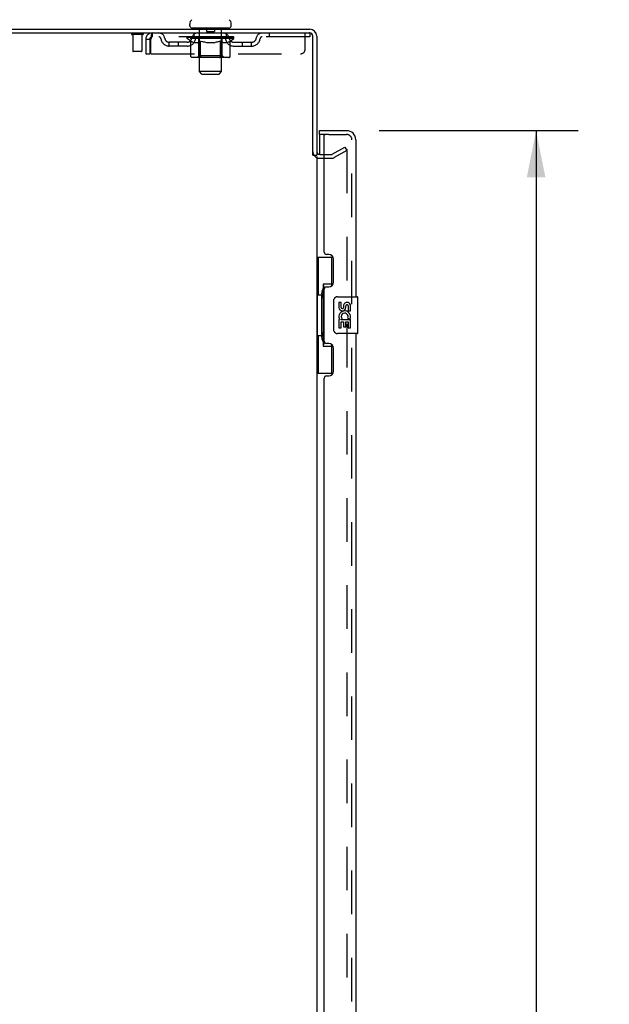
# Model space of a CAD drawing. Header units: inches. Extents: x 0 to 215, y 0 to 139.
# Tile 4 of 112: x 36 to 52, y 66 to 93. Entities that reach past the tile are written whole.
import ezdxf

# ---------------------------------------------------------------- set-up
doc = ezdxf.new("R2010")
doc.units = ezdxf.units.IN
doc.header["$LTSCALE"] = 11.804375
doc.header["$MEASUREMENT"] = 0
doc.linetypes.add('HIDDEN', pattern=[0.2, 0.1, -0.1])
doc.layers.get('0').update_dxf_attribs({"linetype": 'CONTINUOUS'})
for name, color, linetype in [('DEFAULT_2', 8, 'HIDDEN'), ('DIMENSIONS', 7, 'CONTINUOUS'), ('DOOR_ASSEMBLY', 7, 'CONTINUOUS')]:
    doc.layers.add(name, color=color, linetype=linetype)
doc.styles.get("Standard").update_dxf_attribs({"font": 'arial.ttf'})
doc.dimstyles.new('DIMSTYLE_1', dxfattribs={"dimtxt": 0.946875, "dimasz": 1.2625, "dimexe": 0.09, "dimexo": 0.07, "dimgap": 0.0375, "dimtad": 0, "dimtih": 1, "dimtoh": 1, "dimzin": 4, "dimdsep": 46, "dimtxsty": 'Standard', "dimblk": '_FILLED', "dimblk1": '_FILLED', "dimblk2": '_FILLED', "dimcen": 0.09, "dimadec": 3, "dimazin": 1, "dimtfac": 1, "dimtdec": 3, "dimtofl": 0, "dimtmove": 0, "dimatfit": 3, "dimldrblk": '_FILLED', "dimfxl": 0, "dimtolj": 1, "dimtzin": 4, "dimarcsym": 0})

# ---------------------------------------------------------------- blocks, each defined once
blk = doc.blocks.new('_FILLED')
at = {"color": 0, "linetype": 'ByBlock'}
blk.add_solid([(0, 0), (-1, 0.2), (-1, -0.2)], dxfattribs=at)
blk = doc.blocks.new('*D9')
at = {"layer": 'DIMENSIONS', "color": 2, "linetype": 'Continuous'}
for p, q in [((45.94, 89.509), (51.32, 89.509)), ((50.184, 89.509), (50.184, 50.575)), ((50.184, 9.009), (50.184, 47.26)), ((45.94, 9.009), (51.32, 9.009))]:
    blk.add_line(p, q, dxfattribs=at)
at = {"layer": 'DIMENSIONS', "color": 2, "linetype": 'Continuous', "xscale": 1.2625, "yscale": 1.2625, "zscale": 1.2625}
for p, rotation in [((50.184, 89.509), 90), ((50.184, 9.009), 270)]:
    blk.add_blockref('_FILLED', p, dxfattribs=dict(at, rotation=rotation))
at = {"layer": 'DIMENSIONS', "color": 2, "linetype": 'Continuous', "insert": (50.184, 50.101), "char_height": 0.9469, "width": 3.9635, "attachment_point": 2, "line_spacing_factor": 0.9}
blk.add_mtext('80.50\\PDOOR', dxfattribs=at)

msp = doc.modelspace()

# ---------------------------------------------------------------- linework, layer by layer
at = {"color": 7, "linetype": 'Continuous'}
for p, q in [((40.807, 92.358), (40.807, 92.397)), ((41.932, 92.358), (41.932, 92.397)), ((40.87, 92.289), (40.87, 92.259)), ((41.87, 92.289), (40.87, 92.289)), ((41.87, 92.289), (41.87, 92.259)), ((44.141, 88.842), (44.245, 88.842))]:
    msp.add_line(p, q, dxfattribs=at)
at = {"color": 3, "linetype": 'Continuous'}
for p, q in [((20.245, 92.155), (44.051, 92.155)), ((20.297, 92.259), (44.056, 92.259)), ((44.141, 88.841), (44.141, 92.065)), ((44.245, 92.07), (44.245, 88.842)), ((44.33, 88.863), (44.449, 88.863)), ((44.245, 88.811), (44.245, 9.707))]:
    msp.add_line(p, q, dxfattribs=at)
at = {"color": 7, "linetype": 'Continuous'}
for centre, radius, start, end in [((40.951, 92.397), 0.144, 124.6624, 180), ((40.876, 92.358), 0.069, 180, 265), ((41.863, 92.358), 0.069, 275, 360), ((41.789, 92.397), 0.144, 360, 55.3376), ((44.056, 92.07), 0.085, 0, 90)]:
    msp.add_arc(centre, radius, start, end, dxfattribs=at)
at = {"color": 3, "linetype": 'Continuous'}
for centre, radius, start, end in [((44.051, 92.065), 0.09, 0, 90), ((44.056, 92.07), 0.189, 0, 90), ((44.33, 88.948), 0.085, 180, 270)]:
    msp.add_arc(centre, radius, start, end, dxfattribs=at)
at = {"layer": 'DEFAULT_2', "color": 8, "linetype": 'HIDDEN'}
for p, q in [((39.533, 92.112), (39.249, 92.112)), ((39.267, 92.112), (39.267, 91.665)), ((39.515, 92.112), (39.515, 91.665)), ((39.787, 92.155), (39.787, 92.051)), ((44.057, 92.051), (39.787, 92.051)), ((40.737, 92.004), (40.737, 92.051)), ((40.746, 92.044), (40.746, 92.051)), ((40.775, 92.044), (40.775, 92.051)), ((40.821, 92.044), (40.821, 92.051)), ((40.885, 92.044), (40.885, 92.051)), ((40.904, 92.041), (40.904, 92.045)), ((40.932, 92.051), (40.932, 92.155)), ((40.941, 92.041), (40.941, 92.046)), ((40.963, 92.044), (40.963, 92.051)), ((40.997, 92.041), (40.997, 92.048)), ((41.05, 92.289), (41.05, 92.259)), ((41.053, 92.044), (41.053, 92.051)), ((41.07, 91.108), (41.07, 92.259)), ((41.071, 92.041), (41.071, 92.049)), ((41.153, 92.044), (41.153, 92.051)), ((41.159, 92.041), (41.159, 92.05)), ((41.255, 92.044), (41.37, 92.051)), ((41.26, 92.044), (41.26, 92.051)), ((41.26, 92.05), (41.26, 92.051)), ((41.26, 92.044), (41.26, 92.05)), ((41.265, 92.279), (41.265, 92.199)), ((41.465, 92.189), (41.275, 92.189)), ((41.37, 92.044), (41.37, 92.051)), ((41.37, 92.051), (41.484, 92.044)), ((41.475, 92.279), (41.475, 92.199)), ((41.479, 92.05), (41.48, 92.051)), ((41.479, 92.044), (41.479, 92.05)), ((41.48, 92.044), (41.48, 92.051)), ((41.58, 92.041), (41.58, 92.05)), ((41.586, 92.044), (41.586, 92.051)), ((41.669, 92.041), (41.669, 92.049)), ((41.67, 91.108), (41.67, 92.259)), ((41.686, 92.044), (41.686, 92.051)), ((41.69, 92.289), (41.69, 92.259)), ((41.743, 92.041), (41.743, 92.048)), ((41.777, 92.044), (41.777, 92.051)), ((41.799, 92.041), (41.799, 92.046)), ((41.807, 92.051), (41.807, 92.155)), ((41.836, 92.041), (41.836, 92.045)), ((41.855, 92.044), (41.855, 92.051)), ((41.882, 92.047), (42.002, 92.048)), ((41.882, 92.044), (41.882, 92.047)), ((41.918, 92.044), (41.918, 92.051)), ((41.965, 92.044), (41.965, 92.051)), ((41.993, 92.044), (41.993, 92.051)), ((42.002, 92.044), (42.002, 92.048)), ((42.957, 92.155), (42.957, 92.051)), ((43.932, 91.717), (43.932, 92.155)), ((44.051, 92.155), (44.057, 92.155)), ((44.057, 92.155), (44.057, 92.051)), ((39.62, 91.988), (39.62, 91.592)), ((39.62, 91.988), (39.724, 91.988)), ((39.724, 91.988), (39.724, 91.592)), ((39.754, 91.592), (39.754, 91.988)), ((40.255, 91.8), (40.255, 91.904)), ((40.738, 91.904), (40.255, 91.904)), ((40.738, 91.8), (40.255, 91.8)), ((40.505, 91.8), (40.505, 91.904)), ((40.836, 91.934), (40.737, 92.004)), ((42.003, 92.004), (40.737, 92.004)), ((40.755, 92.041), (40.755, 92.044)), ((40.755, 92.041), (41.985, 92.041)), ((40.764, 92.041), (40.764, 92.044)), ((40.765, 92.041), (40.765, 92.044)), ((40.791, 92.041), (40.791, 92.044)), ((40.793, 92.041), (40.793, 92.044)), ((40.836, 92.041), (40.836, 92.044)), ((40.836, 91.529), (40.836, 91.934)), ((40.836, 91.934), (40.85, 91.925)), ((40.839, 92.041), (40.839, 92.044)), ((41.043, 92.044), (40.842, 92.044)), ((40.864, 91.916), (40.85, 91.925)), ((40.877, 91.909), (40.864, 91.917)), ((40.891, 91.902), (40.877, 91.909)), ((40.886, 92.041), (40.886, 92.044)), ((40.887, 92.041), (40.887, 92.044)), ((40.89, 92.041), (40.89, 92.044)), ((40.904, 91.897), (40.891, 91.903)), ((40.897, 92.041), (40.897, 92.044)), ((40.897, 92.041), (40.897, 92.044)), ((40.9, 92.041), (40.9, 92.044)), ((40.917, 91.892), (40.904, 91.897)), ((40.908, 92.041), (40.908, 92.044)), ((41.021, 91.892), (40.917, 91.892)), ((40.922, 92.041), (40.922, 92.044)), ((40.94, 92.041), (40.94, 92.044)), ((40.961, 92.041), (40.961, 92.044)), ((40.961, 92.041), (40.961, 92.044)), ((40.972, 92.041), (40.972, 92.044)), ((40.977, 92.041), (40.977, 92.044)), ((40.986, 92.041), (40.986, 92.044)), ((41.013, 92.041), (41.013, 92.044)), ((41.016, 92.041), (41.016, 92.044)), ((41.021, 91.892), (41.035, 91.897)), ((41.048, 91.903), (41.035, 91.897)), ((41.043, 92.041), (41.043, 92.044)), ((41.11, 92.044), (41.048, 92.044)), ((41.062, 91.909), (41.048, 91.903)), ((41.057, 91.532), (41.057, 92.001)), ((41.06, 92.041), (41.06, 92.044)), ((41.076, 91.917), (41.062, 91.909)), ((41.065, 92.041), (41.065, 92.044)), ((41.075, 92.041), (41.075, 92.044)), ((41.089, 91.925), (41.075, 91.917)), ((41.086, 92.041), (41.086, 92.044)), ((41.103, 91.935), (41.089, 91.925)), ((41.103, 91.529), (41.103, 91.935)), ((41.103, 91.935), (41.132, 91.925)), ((41.11, 92.041), (41.11, 92.044)), ((41.185, 92.044), (41.126, 92.044)), ((41.161, 91.917), (41.132, 91.925)), ((41.146, 92.041), (41.146, 92.044)), ((41.157, 92.041), (41.157, 92.044)), ((41.188, 91.909), (41.16, 91.917)), ((41.162, 92.041), (41.162, 92.044)), ((41.169, 92.041), (41.169, 92.044)), ((41.185, 92.041), (41.185, 92.044)), ((41.216, 91.902), (41.188, 91.909)), ((41.265, 92.044), (41.211, 92.044)), ((41.244, 91.897), (41.216, 91.902)), ((41.224, 92.041), (41.224, 92.044)), ((41.271, 91.892), (41.243, 91.897)), ((41.26, 92.041), (41.26, 92.044)), ((41.264, 92.041), (41.264, 92.044)), ((41.265, 92.041), (41.265, 92.044)), ((41.266, 92.041), (41.266, 92.044)), ((41.469, 91.892), (41.271, 91.892)), ((41.349, 92.044), (41.301, 92.044)), ((41.306, 92.041), (41.306, 92.044)), ((41.349, 92.041), (41.349, 92.044)), ((41.367, 92.044), (41.367, 92.044)), ((41.367, 92.041), (41.367, 92.044)), ((41.367, 92.041), (41.367, 92.044)), ((41.372, 92.041), (41.372, 92.044)), ((41.372, 92.044), (41.373, 92.044)), ((41.373, 92.041), (41.373, 92.044)), ((41.391, 92.041), (41.391, 92.044)), ((41.391, 92.044), (41.439, 92.044)), ((41.433, 92.041), (41.433, 92.044)), ((41.469, 91.892), (41.497, 91.897)), ((41.474, 92.041), (41.474, 92.044)), ((41.474, 92.041), (41.474, 92.044)), ((41.474, 92.044), (41.529, 92.044)), ((41.475, 92.041), (41.475, 92.044)), ((41.479, 92.041), (41.479, 92.044)), ((41.525, 91.903), (41.497, 91.897)), ((41.516, 92.041), (41.516, 92.044)), ((41.553, 91.909), (41.524, 91.903)), ((41.581, 91.917), (41.552, 91.909)), ((41.555, 92.041), (41.555, 92.044)), ((41.555, 92.044), (41.614, 92.044)), ((41.57, 92.041), (41.57, 92.044)), ((41.578, 92.041), (41.578, 92.044)), ((41.61, 91.926), (41.581, 91.917)), ((41.583, 92.041), (41.583, 92.044)), ((41.594, 92.041), (41.594, 92.044)), ((41.639, 91.936), (41.609, 91.926)), ((41.63, 92.041), (41.63, 92.044)), ((41.63, 92.044), (41.692, 92.044)), ((41.639, 91.529), (41.639, 91.936)), ((41.639, 91.936), (41.654, 91.926)), ((41.668, 91.917), (41.653, 91.926)), ((41.654, 92.041), (41.654, 92.044)), ((41.665, 92.041), (41.665, 92.044)), ((41.683, 91.909), (41.668, 91.917)), ((41.675, 92.041), (41.675, 92.044)), ((41.68, 92.041), (41.68, 92.044)), ((41.697, 91.902), (41.682, 91.909)), ((41.683, 91.532), (41.683, 92.001)), ((41.697, 92.041), (41.697, 92.044)), ((41.697, 92.044), (42.003, 92.044)), ((41.711, 91.897), (41.697, 91.902)), ((41.725, 91.892), (41.711, 91.897)), ((41.724, 92.041), (41.724, 92.044)), ((41.819, 91.892), (41.725, 91.892)), ((41.727, 92.041), (41.727, 92.044)), ((41.754, 92.041), (41.754, 92.044)), ((41.763, 92.041), (41.763, 92.044)), ((41.767, 92.041), (41.767, 92.044)), ((41.778, 92.041), (41.778, 92.044)), ((41.778, 92.041), (41.778, 92.044)), ((41.799, 92.041), (41.799, 92.044)), ((41.817, 92.041), (41.817, 92.044)), ((41.819, 91.892), (41.833, 91.897)), ((41.832, 92.041), (41.832, 92.044)), ((41.848, 91.903), (41.833, 91.897)), ((41.839, 92.041), (41.839, 92.044)), ((41.843, 92.041), (41.843, 92.044)), ((41.843, 92.041), (41.843, 92.044)), ((41.862, 91.909), (41.848, 91.902)), ((41.85, 92.041), (41.85, 92.044)), ((41.853, 92.041), (41.853, 92.044)), ((41.854, 92.041), (41.854, 92.044)), ((41.877, 91.917), (41.862, 91.909)), ((41.891, 91.926), (41.876, 91.917)), ((41.906, 91.936), (41.891, 91.926)), ((41.901, 92.041), (41.901, 92.044)), ((41.904, 92.041), (41.904, 92.044)), ((41.906, 91.936), (42.003, 92.004)), ((41.906, 91.529), (41.906, 91.936)), ((41.947, 92.041), (41.947, 92.044)), ((41.949, 92.041), (41.949, 92.044)), ((41.975, 92.041), (41.975, 92.044)), ((41.976, 92.041), (41.976, 92.044)), ((41.985, 92.041), (41.985, 92.044)), ((42.001, 91.904), (42.484, 91.904)), ((42.001, 91.8), (42.484, 91.8)), ((42.003, 92.004), (42.003, 92.044)), ((42.234, 91.8), (42.234, 91.904)), ((42.484, 91.8), (42.484, 91.904)), ((39.505, 91.655), (39.277, 91.655)), ((39.62, 91.592), (39.724, 91.592)), ((39.754, 91.592), (43.807, 91.592)), ((41.057, 91.532), (41.017, 91.492)), ((41.683, 91.532), (41.057, 91.532)), ((41.683, 91.532), (41.722, 91.492)), ((41.863, 91.492), (40.879, 91.492)), ((41.115, 91.497), (41.112, 91.499)), ((41.12, 91.493), (41.117, 91.495)), ((41.122, 91.493), (41.12, 91.493)), ((41.125, 91.492), (41.122, 91.493)), ((41.139, 91.039), (41.07, 91.108)), ((41.67, 91.108), (41.07, 91.108)), ((41.139, 91.039), (41.601, 91.039)), ((41.601, 91.039), (41.67, 91.108)), ((44.449, 88.863), (44.649, 88.863)), ((44.666, 88.867), (45.005, 89.063)), ((45.057, 88.973), (44.718, 88.777)), ((45.005, 89.063), (45.057, 88.973)), ((45.057, 88.993), (45.057, 9.524)), ((44.33, 88.759), (44.649, 88.759))]:
    msp.add_line(p, q, dxfattribs=at)
for points in [[(39.787, 92.155), (39.784, 92.154), (39.782, 92.15), (39.78, 92.145), (39.777, 92.138), (39.775, 92.129), (39.773, 92.118), (39.77, 92.106), (39.768, 92.092), (39.766, 92.076), (39.763, 92.06), (39.761, 92.043), (39.759, 92.025), (39.756, 92.006), (39.754, 91.988)], [(39.787, 92.051), (39.784, 92.05), (39.782, 92.049), (39.78, 92.047), (39.777, 92.044), (39.775, 92.041), (39.773, 92.037), (39.77, 92.032), (39.768, 92.027), (39.766, 92.021), (39.763, 92.015), (39.761, 92.008), (39.759, 92.002), (39.756, 91.995), (39.754, 91.988)], [(40.879, 91.492), (40.874, 91.493), (40.868, 91.493), (40.863, 91.495), (40.859, 91.497), (40.854, 91.499), (40.85, 91.502), (40.846, 91.506), (40.842, 91.51), (40.84, 91.514), (40.838, 91.519), (40.836, 91.524), (40.836, 91.529)], [(41.104, 91.519), (41.104, 91.524), (41.103, 91.529)], [(41.105, 91.514), (41.104, 91.519), (41.104, 91.524), (41.103, 91.529)], [(41.117, 91.495), (41.115, 91.497), (41.112, 91.499), (41.11, 91.502), (41.108, 91.506), (41.107, 91.51), (41.105, 91.514)], [(41.617, 91.492), (41.62, 91.493), (41.622, 91.493), (41.625, 91.495), (41.627, 91.497), (41.63, 91.499), (41.632, 91.502), (41.634, 91.506), (41.635, 91.51), (41.637, 91.514), (41.638, 91.519), (41.638, 91.524), (41.639, 91.529)], [(41.863, 91.492), (41.869, 91.493), (41.874, 91.493), (41.879, 91.495), (41.884, 91.497), (41.888, 91.499), (41.892, 91.502), (41.896, 91.506), (41.9, 91.51), (41.902, 91.514), (41.905, 91.519), (41.906, 91.524), (41.906, 91.529)], [(41.11, 91.502), (41.108, 91.506), (41.107, 91.51)], [(45.04, 89.013), (45.04, 89.013), (45.038, 89.013), (45.036, 89.012), (45.034, 89.012), (45.032, 89.011)], [(45.046, 89.012), (45.044, 89.013), (45.042, 89.013), (45.04, 89.013)], [(45.046, 89.012), (45.047, 89.011), (45.049, 89.01), (45.051, 89.009), (45.052, 89.007), (45.054, 89.006), (45.055, 89.004), (45.056, 89.002), (45.056, 89), (45.057, 88.998), (45.057, 88.995), (45.057, 88.993)]]:
    msp.add_lwpolyline(points, dxfattribs=at)
for centre, radius, start, end in [((39.249, 92.133), 0.0215, 90, 270), ((39.533, 92.133), 0.0215, 270, 90), ((39.787, 91.988), 0.167, 90, 180), ((39.787, 91.988), 0.063, 90, 180), ((39.966, 91.988), 0.167, 8.0716, 90), ((39.967, 91.988), 0.0625, 7.9863, 90), ((41.027, 91.988), 0.167, 90, 171.9284), ((40.876, 92.358), 0.069, 265, 270), ((41.027, 91.988), 0.0625, 90, 172.0137), ((41.04, 92.259), 0.03, 0, 90), ((41.255, 92.279), 0.01, 0, 90), ((41.275, 92.199), 0.01, 180, 270), ((41.465, 92.199), 0.01, 270, 360), ((41.485, 92.279), 0.01, 90, 180), ((41.7, 92.259), 0.03, 90, 180), ((41.712, 91.988), 0.167, 8.0716, 90), ((41.713, 91.988), 0.0625, 7.9863, 90), ((41.863, 92.358), 0.069, 270, 275), ((42.773, 91.988), 0.167, 90, 171.9284), ((42.773, 91.988), 0.0625, 90, 172.0137), ((40.255, 92.029), 0.229, 187.9863, 270), ((40.255, 92.029), 0.125, 188.0716, 270), ((40.738, 92.029), 0.125, 270, 351.9284), ((40.738, 92.029), 0.229, 270, 352.0137), ((41.017, 92.001), 0.0398, 0, 90), ((41.722, 92.001), 0.0398, 90, 180), ((42.001, 92.029), 0.229, 187.9863, 270), ((42.001, 92.029), 0.125, 188.0716, 270), ((42.484, 92.029), 0.125, 270, 351.9284), ((42.484, 92.029), 0.229, 270, 352.0137), ((39.277, 91.665), 0.01, 180, 270), ((39.505, 91.665), 0.01, 270, 360), ((43.807, 91.717), 0.125, 270, 360), ((44.33, 88.948), 0.189, 180, 270), ((44.649, 88.896), 0.033, 270, 300), ((44.649, 88.896), 0.137, 270, 300)]:
    msp.add_arc(centre, radius, start, end, dxfattribs=at)
for centre, major_axis, ratio, start_param, end_param in [((41.37, 92.051), (0.633, 0.007), 0.05963, 2.96643, 3.140963), ((40.717, 92.039), (0.198, 0), 0.060556, 0.430652, 1.470503), ((41.37, 92.051), (0.633, 0), 0.060556, -3.141593, -2.96706), ((41.37, 92.051), (0.633, 0.013), 0.05688, 2.791345, 2.965878), ((40.692, 92.039), (0.198, 0.002), 0.05963, 0.25549, 1.295341), ((40.761, 92.039), (0.198, -0.002), 0.05963, 0.605815, 1.645666), ((41.37, 92.051), (0.633, -0.007), 0.05963, -2.96643, -2.791898), ((41.37, 92.051), (0.633, 0.019), 0.052395, 2.616403, 2.790936), ((40.689, 92.039), (0.198, 0.004), 0.05688, 0.080405, 1.120256), ((40.824, 92.039), (0.198, -0.004), 0.05688, 0.7809, 1.820751), ((41.37, 92.051), (0.633, -0.013), 0.05688, -2.791345, -2.616812), ((41.37, 92.051), (0.633, 0.025), 0.046319, 2.441654, 2.616187), ((40.903, 92.039), (0.198, -0.006), 0.052395, 0.955842, 1.995693), ((40.706, 92.039), (0.198, 0.006), 0.052395, -0.094537, 0.945314), ((41.37, 92.051), (0.633, -0.019), 0.052395, -2.616403, -2.44187), ((41.37, 92.051), (0.633, 0.029), 0.038841, 2.267123, 2.441656), ((40.996, 92.039), (0.198, -0.008), 0.046319, 1.130591, 2.170442), ((40.743, 92.039), (0.198, 0.008), 0.046319, -0.269286, 0.770565), ((41.37, 92.051), (0.633, -0.025), 0.046319, -2.441654, -2.267121), ((41.37, 92.051), (0.633, 0.033), 0.030195, 2.09281, 2.267343), ((41.101, 92.039), (0.198, -0.009), 0.038841, 1.305122, 2.344973), ((40.799, 92.039), (0.198, 0.009), 0.038841, -0.443817, 0.596034), ((41.37, 92.051), (0.633, -0.029), 0.038841, -2.267123, -2.092591), ((40.873, 92.039), (0.198, 0.01), 0.030195, -0.61813, 0.421721), ((41.37, 92.051), (0.633, 0.036), 0.020645, 1.918687, 2.09322), ((41.214, 92.039), (0.198, -0.01), 0.030195, 1.479435, 2.519286), ((41.37, 92.051), (0.633, -0.033), 0.030195, -2.09281, -1.918277), ((40.961, 92.039), (0.198, 0.011), 0.020645, -0.792253, 0.247598), ((41.37, 92.051), (0.633, 0.038), 0.010478, 1.744704, 1.919237), ((41.332, 92.039), (0.198, -0.011), 0.020645, 1.653558, 2.693409), ((41.37, 92.051), (0.633, -0.036), 0.020645, -1.918687, -1.744154), ((41.062, 92.039), (0.198, 0.012), 0.010478, -0.966236, -0.000846), ((41.451, 92.039), (0.198, -0.012), 0.010478, 1.827541, 2.867392), ((41.37, 92.051), (0.633, -0.038), 0.010478, -1.744704, -1.570171), ((41.289, 92.039), (0.198, 0.012), 0.010478, 0.274201, 1.314052), ((41.37, 92.051), (0.633, 0.038), 0.010478, -1.571421, -1.396888), ((41.408, 92.039), (0.198, 0.011), 0.020645, 0.448184, 1.488034), ((41.677, 92.039), (0.198, -0.012), 0.010478, -3.140747, -2.175357), ((41.37, 92.051), (0.633, 0.036), 0.020645, -1.397439, -1.222906), ((41.37, 92.051), (0.633, -0.038), 0.010478, 1.222355, 1.396888), ((41.526, 92.039), (0.198, 0.01), 0.030195, 0.622307, 1.662158), ((41.778, 92.039), (0.198, -0.011), 0.020645, 2.893995, 3.933846), ((41.37, 92.051), (0.633, 0.033), 0.030195, -1.223315, -1.048783), ((41.37, 92.051), (0.633, -0.036), 0.020645, 1.048373, 1.222906), ((41.639, 92.039), (0.198, 0.009), 0.038841, 0.79662, 1.836471), ((41.867, 92.039), (0.198, -0.01), 0.030195, 2.719872, 3.759723), ((41.743, 92.039), (0.198, 0.008), 0.046319, 0.971151, 2.011002), ((41.37, 92.051), (0.633, 0.029), 0.038841, -1.049002, -0.874469), ((41.37, 92.051), (0.633, -0.033), 0.030195, 0.87425, 1.048783), ((41.837, 92.039), (0.198, 0.006), 0.052395, 1.1459, 2.185751), ((41.941, 92.039), (0.198, -0.009), 0.038841, 2.545558, 3.585409), ((41.916, 92.039), (0.198, 0.004), 0.05688, 1.320842, 2.360692), ((41.37, 92.051), (0.633, 0.025), 0.046319, -0.874471, -0.699939), ((41.37, 92.051), (0.633, -0.029), 0.038841, 0.699936, 0.874469), ((41.997, 92.039), (0.198, -0.008), 0.046319, 2.371028, 3.410879), ((41.979, 92.039), (0.198, 0.002), 0.05963, 1.495927, 2.535778), ((42.034, 92.039), (0.198, -0.006), 0.052395, 2.196279, 3.23613), ((42.023, 92.039), (0.198, 0), 0.060556, 2.364024, 2.71094), ((42.051, 92.039), (0.198, -0.004), 0.05688, 2.021337, 3.061188), ((41.37, 92.051), (0.633, 0.019), 0.052395, -0.699723, -0.52519), ((41.37, 92.051), (0.633, -0.025), 0.046319, 0.525406, 0.699939), ((42.047, 92.039), (0.198, -0.002), 0.05963, 1.846251, 2.886102), ((41.37, 92.051), (0.633, 0.013), 0.05688, -0.524781, -0.350248), ((41.37, 92.051), (0.633, -0.019), 0.052395, 0.350657, 0.52519), ((41.37, 92.051), (0.633, 0.007), 0.05963, -0.349695, -0.175162), ((41.37, 92.051), (0.633, -0.013), 0.05688, 0.175715, 0.350248), ((41.37, 92.051), (0.633, -0.007), 0.05963, 6.27665, 6.458348), ((41.37, 92.051), (0.633, 0), 0.060556, -0.174533, -0.058352), ((40.717, 92.032), (0.198, 0.002), 0.05963, 1.376596, 1.469874), ((40.761, 92.032), (0.198, 0), 0.060556, 1.551758, 1.645036), ((40.692, 92.032), (0.198, 0.004), 0.05688, 1.20151, 1.294789), ((40.762, 92.034), (0.164, 0.002), 0.05963, 1.065228, 1.614276), ((40.742, 92.034), (0.164, 0.003), 0.05688, 0.890143, 1.43919), ((40.8, 92.034), (0.164, 0), 0.060556, 1.240391, 1.789438), ((40.824, 92.032), (0.198, -0.002), 0.05963, 1.72692, 1.820198), ((40.689, 92.032), (0.198, 0.006), 0.052395, 1.026568, 1.119847), ((40.742, 92.034), (0.164, 0.005), 0.052395, 0.715201, 1.264248), ((40.856, 92.034), (0.164, -0.002), 0.05963, 1.415553, 1.9646), ((40.903, 92.032), (0.198, -0.004), 0.05688, 1.902006, 1.995284), ((40.706, 92.032), (0.198, 0.008), 0.046319, 0.851819, 0.945098), ((40.76, 92.034), (0.164, 0.006), 0.046319, 0.540452, 1.089499), ((40.927, 92.034), (0.164, -0.003), 0.05688, 1.590638, 2.139686), ((40.996, 92.032), (0.198, -0.006), 0.052395, 2.076947, 2.170226), ((40.743, 92.032), (0.198, 0.009), 0.038841, 0.677289, 0.770567), ((40.797, 92.034), (0.164, 0.008), 0.038841, 0.365921, 0.914969), ((41.012, 92.034), (0.164, -0.005), 0.052395, 1.76558, 2.314627), ((41.101, 92.032), (0.198, -0.008), 0.046319, 2.251696, 2.344975), ((40.799, 92.032), (0.198, 0.01), 0.030195, 0.502975, 0.596254), ((40.851, 92.034), (0.164, 0.009), 0.030195, 0.191608, 0.740655), ((41.107, 92.034), (0.164, -0.006), 0.046319, 1.940329, 2.489376), ((41.214, 92.032), (0.198, -0.009), 0.038841, 2.426227, 2.519505), ((40.873, 92.032), (0.198, 0.011), 0.020645, 0.328852, 0.422131), ((40.921, 92.034), (0.164, 0.009), 0.020645, 0.017485, 0.566532), ((41.21, 92.034), (0.164, -0.008), 0.038841, 2.11486, 2.663907), ((41.332, 92.032), (0.198, -0.01), 0.030195, 2.60054, 2.693819), ((40.961, 92.032), (0.198, 0.012), 0.010478, 0.154869, 0.248148), ((41.005, 92.034), (0.164, 0.01), 0.010478, 6.126688, 6.675735), ((41.319, 92.034), (0.164, -0.009), 0.030195, 2.289173, 2.83822), ((41.451, 92.032), (0.198, -0.011), 0.020645, 2.774664, 2.867942), ((41.429, 92.034), (0.164, -0.009), 0.020645, 2.463296, 3.012344), ((41.203, 92.034), (0.164, 0.01), 0.010478, -0.000483, 0.504314), ((41.173, 92.032), (0.198, 0.012), 0.010478, 0.099668, 0.192946), ((41.567, 92.032), (0.198, -0.012), 0.010478, 2.948646, 3.041925), ((41.537, 92.034), (0.164, -0.01), 0.010478, 2.637279, 3.142076), ((41.311, 92.034), (0.164, 0.009), 0.020645, 0.129249, 0.678296), ((41.289, 92.032), (0.198, 0.011), 0.020645, 0.273651, 0.366929), ((41.421, 92.034), (0.164, 0.009), 0.030195, 0.303372, 0.852419), ((41.734, 92.034), (0.164, -0.01), 0.010478, 2.749043, 3.29809), ((41.408, 92.032), (0.198, 0.01), 0.030195, 0.447774, 0.541052), ((41.778, 92.032), (0.198, -0.012), 0.010478, 2.893445, 2.986723), ((41.529, 92.034), (0.164, 0.008), 0.038841, 0.477686, 1.026733), ((41.818, 92.034), (0.164, -0.009), 0.020645, 2.57506, 3.124108), ((41.526, 92.032), (0.198, 0.009), 0.038841, 0.622087, 0.715366), ((41.867, 92.032), (0.198, -0.011), 0.020645, 2.719462, 2.812741), ((41.633, 92.034), (0.164, 0.006), 0.046319, 0.652216, 1.201263), ((41.888, 92.034), (0.164, -0.009), 0.030195, 2.400937, 2.949985), ((41.728, 92.034), (0.164, 0.005), 0.052395, 0.826965, 1.376012), ((41.639, 92.032), (0.198, 0.008), 0.046319, 0.796618, 0.889896), ((41.941, 92.032), (0.198, -0.01), 0.030195, 2.545339, 2.638617), ((41.943, 92.034), (0.164, -0.008), 0.038841, 2.226624, 2.775671), ((41.813, 92.034), (0.164, 0.003), 0.05688, 1.001907, 1.550954), ((41.98, 92.034), (0.164, -0.006), 0.046319, 2.052093, 2.601141), ((41.743, 92.032), (0.198, 0.006), 0.052395, 0.971367, 1.064645), ((41.997, 92.032), (0.198, -0.009), 0.038841, 2.371026, 2.464304), ((41.884, 92.034), (0.164, 0.002), 0.05963, 1.176993, 1.72604), ((41.998, 92.034), (0.164, -0.005), 0.052395, 1.877344, 2.426392), ((41.939, 92.034), (0.164, 0), 0.060556, 1.352155, 1.901202), ((41.997, 92.034), (0.164, -0.003), 0.05688, 1.702402, 2.25145), ((41.978, 92.034), (0.164, -0.002), 0.05963, 1.527317, 2.076364), ((41.837, 92.032), (0.198, 0.004), 0.05688, 1.146309, 1.239587), ((42.034, 92.032), (0.198, -0.008), 0.046319, 2.196495, 2.289773), ((42.023, 92.032), (0.198, -0.002), 0.05963, 1.764997, 1.971333), ((41.916, 92.032), (0.198, 0.002), 0.05963, 1.321394, 1.414673), ((42.051, 92.032), (0.198, -0.006), 0.052395, 2.021746, 2.115024), ((41.979, 92.032), (0.198, 0), 0.060556, 1.496556, 1.589835), ((42.047, 92.032), (0.198, -0.004), 0.05688, 1.846804, 1.940083)]:
    msp.add_ellipse(centre, major_axis=major_axis, ratio=ratio, start_param=start_param, end_param=end_param, dxfattribs=at)
at = {"layer": 'DOOR_ASSEMBLY', "color": 7, "linetype": 'Continuous'}
for p, q in [((44.324, 89.405), (44.324, 89.509)), ((44.463, 89.405), (44.324, 89.405)), ((44.324, 89.385), (44.324, 88.863)), ((44.574, 89.405), (44.478, 89.405)), ((44.245, 86.084), (44.685, 86.084)), ((44.284, 86.084), (44.284, 85.059)), ((44.649, 86.084), (44.649, 85.304)), ((44.385, 85.089), (44.385, 85.109)), ((44.422, 85.349), (44.422, 83.669)), ((44.649, 85.349), (44.422, 85.349)), ((44.262, 85.059), (44.262, 83.959)), ((44.262, 85.059), (44.385, 85.059)), ((44.385, 83.959), (44.385, 85.059)), ((44.708, 84.109), (44.708, 84.909)), ((44.808, 85.009), (45.348, 85.009)), ((44.845, 84.854), (44.845, 84.718)), ((44.908, 84.854), (44.845, 84.854)), ((44.908, 84.718), (44.908, 84.854)), ((45.363, 84.024), (45.363, 84.994)), ((44.973, 84.781), (44.974, 84.712)), ((45.034, 84.718), (45.034, 84.76)), ((45.097, 84.76), (45.097, 84.624)), ((45.097, 84.624), (45.16, 84.624)), ((45.16, 84.624), (45.16, 84.76)), ((44.845, 84.393), (44.845, 84.163)), ((44.864, 84.393), (44.845, 84.393)), ((44.898, 84.393), (44.926, 84.412)), ((44.898, 84.393), (45.16, 84.393)), ((44.908, 84.163), (44.908, 84.33)), ((44.908, 84.33), (44.973, 84.33)), ((44.973, 84.33), (44.973, 84.194)), ((45.034, 84.194), (45.034, 84.33)), ((45.034, 84.33), (45.097, 84.33)), ((45.089, 84.429), (45.147, 84.404)), ((45.097, 84.33), (45.097, 84.163)), ((45.16, 84.163), (45.16, 84.393)), ((44.845, 84.163), (44.908, 84.163)), ((44.973, 84.194), (45.034, 84.194)), ((45.097, 84.163), (45.16, 84.163)), ((44.262, 83.959), (44.385, 83.959)), ((44.284, 83.959), (44.284, 82.934)), ((44.385, 83.908), (44.385, 83.928)), ((45.348, 84.009), (44.808, 84.009)), ((44.422, 83.669), (44.649, 83.669)), ((44.649, 83.713), (44.649, 82.934)), ((44.245, 82.934), (44.685, 82.934))]:
    msp.add_line(p, q, dxfattribs=at)
at = {"layer": 'DOOR_ASSEMBLY', "color": 3, "linetype": 'Continuous'}
for p, q in [((44.324, 89.509), (45.056, 89.509)), ((44.449, 86.216), (44.449, 89.385)), ((45.303, 89.262), (45.303, 85.009)), ((44.569, 86.156), (44.509, 86.156)), ((44.699, 85.406), (44.699, 86.026)), ((44.449, 83.801), (44.449, 85.216)), ((44.509, 85.276), (44.569, 85.276)), ((45.303, 84.009), (45.303, 61.509)), ((44.569, 83.741), (44.509, 83.741)), ((44.699, 82.991), (44.699, 83.611)), ((44.449, 62.716), (44.449, 82.801)), ((44.509, 82.861), (44.569, 82.861))]:
    msp.add_line(p, q, dxfattribs=at)
at = {"layer": 'DOOR_ASSEMBLY', "color": 8, "linetype": 'HIDDEN'}
for p, q in [((44.469, 89.405), (44.463, 89.405)), ((44.469, 89.405), (44.478, 89.405)), ((44.574, 89.405), (45.056, 89.405)), ((45.199, 9.255), (45.199, 89.262))]:
    msp.add_line(p, q, dxfattribs=at)
at = {"layer": 'DOOR_ASSEMBLY', "color": 7, "linetype": 'Continuous'}
for points in [[(44.422, 85.325), (44.422, 85.321), (44.423, 85.318), (44.423, 85.314), (44.425, 85.309), (44.426, 85.305), (44.428, 85.3), (44.431, 85.294), (44.434, 85.288), (44.437, 85.282), (44.441, 85.275), (44.445, 85.267), (44.45, 85.259), (44.456, 85.251), (44.458, 85.248)], [(44.708, 84.909), (44.708, 84.915), (44.709, 84.921), (44.71, 84.927), (44.711, 84.933), (44.713, 84.939), (44.715, 84.945)], [(44.715, 84.072), (44.713, 84.078), (44.711, 84.084), (44.71, 84.09), (44.709, 84.096), (44.708, 84.102), (44.708, 84.109)], [(44.458, 83.77), (44.456, 83.766), (44.45, 83.758), (44.445, 83.75), (44.441, 83.742), (44.437, 83.736), (44.434, 83.729), (44.431, 83.723), (44.428, 83.718), (44.426, 83.712), (44.425, 83.708), (44.423, 83.703), (44.423, 83.699), (44.422, 83.696), (44.422, 83.692)]]:
    msp.add_lwpolyline(points, dxfattribs=at)
for centre, radius, start, end in [((44.344, 89.385), 0.02, 102.8571, 180), ((45.139, 89.119), 0.26, 90, 92.5937), ((44.808, 84.909), 0.1, 90, 158.7946), ((45.066, 84.76), 0.0943, 68.6999, 167.4338), ((45.066, 84.76), 0.0943, 0, 68.6704), ((45.348, 84.994), 0.015, 0, 90), ((44.94, 84.718), 0.0943, 180, 360), ((45.003, 84.467), 0.157, 336.5966, 161.8791), ((44.94, 84.718), 0.0314, 180, 261.2295), ((44.939, 84.723), 0.0362, 263.4285, 341.7628), ((45.066, 84.76), 0.0314, 0, 180.0485), ((44.999, 84.466), 0.154, 161.4199, 206.1963), ((45.003, 84.467), 0.157, 205.737, 207.8532), ((45.003, 84.467), 0.0943, 336.5966, 215.1122), ((44.808, 84.109), 0.1, 201.205, 270), ((45.348, 84.024), 0.015, 270, 360)]:
    msp.add_arc(centre, radius, start, end, dxfattribs=at)
at = {"layer": 'DOOR_ASSEMBLY', "color": 3, "linetype": 'Continuous'}
for centre, radius, start, end in [((44.469, 89.385), 0.02, 90, 180), ((45.056, 89.262), 0.246, 0, 90), ((44.509, 86.216), 0.06, 180, 270), ((44.569, 86.026), 0.13, 0, 90), ((44.569, 85.406), 0.13, 270, 360), ((44.509, 85.216), 0.06, 90, 180), ((44.509, 83.801), 0.06, 180, 270), ((44.569, 83.611), 0.13, 0, 90), ((44.569, 82.991), 0.13, 270, 360), ((44.509, 82.801), 0.06, 90, 180)]:
    msp.add_arc(centre, radius, start, end, dxfattribs=at)
at = {"layer": 'DOOR_ASSEMBLY', "color": 8, "linetype": 'HIDDEN'}
msp.add_arc((45.056, 89.262), 0.142, 0, 90, dxfattribs=at)
at = {"layer": 'DOOR_ASSEMBLY', "color": 7, "linetype": 'Continuous'}
for centre, start_param, end_param in [((44.489, 85.099), 0.699287, 1.51401), ((44.489, 85.099), -4.655602, -3.84088), ((44.489, 83.918), 0.699287, 1.51401), ((44.489, 83.918), -4.655602, -3.84088)]:
    msp.add_ellipse(centre, major_axis=(0, 0.18), ratio=0.579493, start_param=start_param, end_param=end_param, dxfattribs=at)

# ---------------------------------------------------------------- dimensions: what is measured, and where the dimension line sits
at = {"layer": 'DIMENSIONS', "color": 2, "linetype": 'Continuous'}
dim = msp.add_linear_dim(base=(50.184, 9.009), p1=(45.87, 89.509), p2=(45.87, 9.009), angle=270, text='<>\\PDOOR', dimstyle='DIMSTYLE_1', dxfattribs=at)
dim.commit()
dim.dimension.update_dxf_attribs({"geometry": '*D9', "text_midpoint": (50.184, 48.917), "dimtype": 160})

doc.saveas('drawing.dxf')
